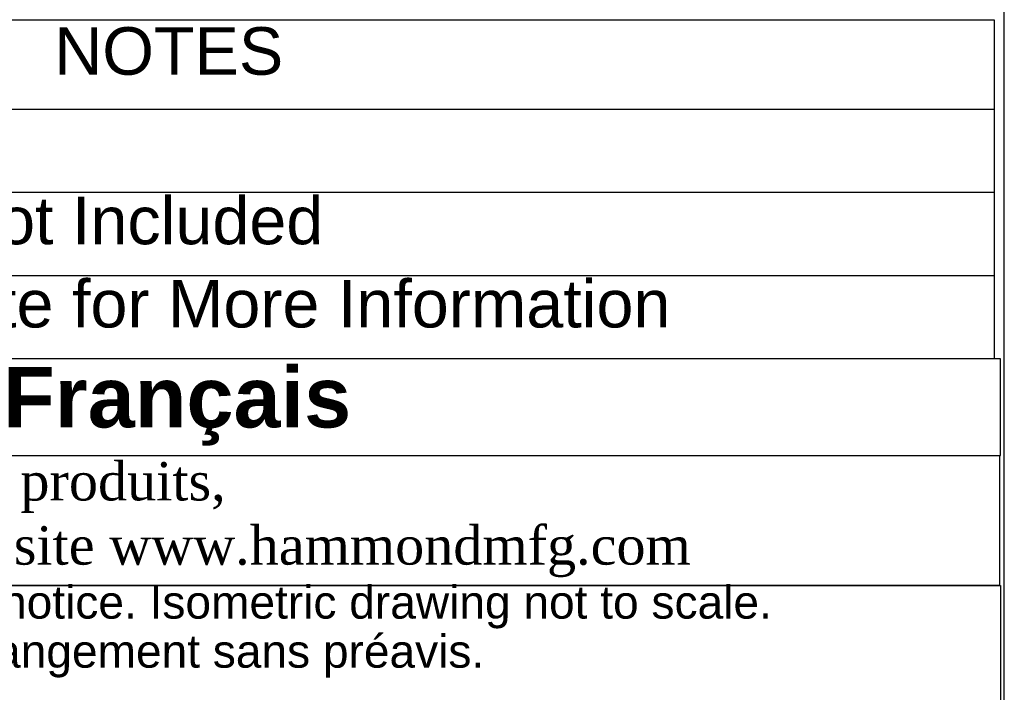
# Model space of a CAD drawing. Header units: inches. Extents: x 0 to 52.8, y -0.2 to 39.5.
# Tile 9 of 17: x 44.6 to 52.8, y 5.5 to 11.1. Entities that reach past the tile are written whole.
import ezdxf
from ezdxf.enums import TextEntityAlignment as Align

# ---------------------------------------------------------------- set-up
doc = ezdxf.new("R2010")
doc.units = ezdxf.units.IN
doc.header["$MEASUREMENT"] = 0
doc.layers.add('Default', color=7, linetype='Continuous')
doc.styles.add('SEACAD_Arial', font='arial.ttf')

# ---------------------------------------------------------------- blocks, each defined once
blk = doc.blocks.new('SE')
at = {"color": 7, "linetype": 'Continuous'}
for p, q in [((38.8888, 10.3835), (52.7595, 10.3835)), ((38.8888, 9.6835), (52.7595, 9.6835)), ((38.8888, 8.9835), (52.7595, 8.9835))]:
    blk.add_line(p, q, dxfattribs=at)
blk.add_lwpolyline([(38.8888, 8.2835), (38.8888, 11.1357), (52.7595, 11.1357), (52.7595, 8.2835), (38.8888, 8.2835)], dxfattribs=at)
at = {"color": 7, "linetype": 'Continuous', "style": 'SEACAD_Arial'}
for s, p in [('NOTES', (44.8586, 11.0726)), ('Mounting Hardware Not Included', (38.9519, 9.6465)), ('See Hammond Website for More Information', (38.9519, 8.9465))]:
    blk.add_text(s, height=0.4, dxfattribs=at).set_placement(p, align=Align.TOP_LEFT)
blk = doc.blocks.new('Block13')
at = {"layer": 'Default', "color": 7, "linetype": 'Continuous'}
for p, q in [((0, 1.6479), (3.5155, 1.6479)), ((3.5155, 1.6479), (3.5155, 0))]:
    blk.add_line(p, q, dxfattribs=at)
at = {"layer": 'Default', "char_height": 0.07, "attachment_point": 1}
for s, insert, width in [('{\\fArial|b0||i0||c0|p34;\\C7;\\H7.e-002;\\W1.;\\T1.;Data subject to change without notice. Isometric drawing not to scale.}', (0.0298, 1.6475), 3.486391), ('{\\fArial|b0||i0||c0|p34;\\C7;\\H7.e-002;\\W1.;\\T1.;Les données sont sujettes à changement sans préavis.}', (0.0334, 1.5433), 3.235631)]:
    blk.add_mtext(s, dxfattribs=dict(at, insert=insert, width=width))
blk = doc.blocks.new('Block11')
at = {"layer": 'Default', "color": 7}
blk.add_blockref('Block13', (0, 0), dxfattribs=at)
blk = doc.blocks.new('Block10')
at = {"layer": 'Default', "color": 7}
blk.add_blockref('Block11', (0, 0), dxfattribs=at)
blk = doc.blocks.new('Block2')
at = {"layer": 'Default', "color": 7, "xscale": 15, "yscale": 15, "zscale": 15}
blk.add_blockref('Block10', (-52.744, 0), dxfattribs=at)
blk = doc.blocks.new('Block222')
at = {"layer": 'Default', "color": 7}
blk.add_blockref('Block2', (106.578, -49.503), dxfattribs=at)

msp = doc.modelspace()

# ---------------------------------------------------------------- linework, layer by layer
at = {"layer": 'Default', "color": 7, "linetype": 'Continuous'}
msp.add_line((52.8448, 0), (52.8448, 39.4903), dxfattribs=at)
for points in [[(38.8888, 8.2835), (38.8888, 7.4685), (52.8127, 7.4685), (52.8127, 8.2835), (38.8888, 8.2835)], [(38.8891, 7.4677), (38.8891, 6.3782), (52.8073, 6.3782), (52.8073, 7.4677), (38.8891, 7.4677)]]:
    msp.add_lwpolyline(points, dxfattribs=at)

# ---------------------------------------------------------------- block references
msp.add_blockref('SE', (0, 0))
at = {"layer": 'Default', "color": 7, "xscale": 0.2640676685, "yscale": 0.2640676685, "zscale": 0.2640676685}
msp.add_blockref('Block222', (24.6732, 12.9207), dxfattribs=at)

# ---------------------------------------------------------------- texts
at = {"layer": 'Default'}
for s, insert, char_height, width, attachment_point in [('{\\fArial|b1||i0||c0|p34;\\C7;\\H0.1222430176;\\W1.;  }{\\fArial|b1||i0||c0|p34;\\C7;\\H0.5093459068;\\W1.;Français                                                         }', (45.8439, 7.8829), 0.5093459, 14.063172, 5), ('{\\fTimes New Roman|b0||i0||c0|p34;\\C7;\\H0.3237875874;\\W1.; Pour tous les détails sur nos produits, \\P}{\\fTimes New Roman|b0||i0||c0|p34;\\C7;\\H0.3237875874;\\W1.; svp veuillez consulter notre site www.hammondmfg.com                      }', (38.8822, 6.9298), 0.3237876, 14.057446, 4)]:
    msp.add_mtext(s, dxfattribs=dict(at, insert=insert, char_height=char_height, width=width, attachment_point=attachment_point))

doc.saveas('drawing.dxf')
